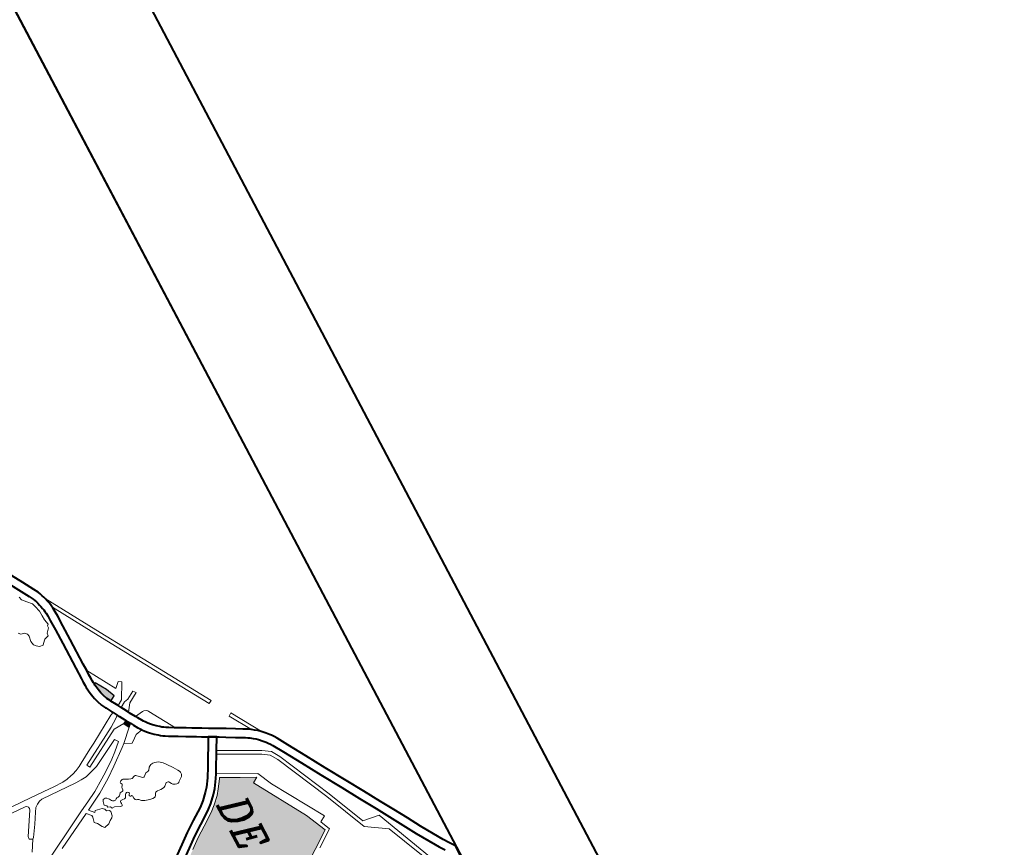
# Model space of a CAD drawing. Header units: metres. Extents: x 148691 to 149199, y 486355 to 486958.
# Tile 85 of 93: x 149158 to 149199, y 486526 to 486560. Entities that reach past the tile are written whole.
import ezdxf

# ---------------------------------------------------------------- set-up
doc = ezdxf.new("R2010")
doc.units = ezdxf.units.M
doc.header["$MEASUREMENT"] = 0
for name, color, linetype, lineweight in [('WVB-alg-onderhoek', 7, 'Continuous', 30), ('WVB-pen-brm-dik 018', 6, 'Continuous', 13), ('WVB-pen-dik 035', 1, 'Continuous', 40), ('WVB-raster-20%', 254, 'Continuous', 30), ('WVB-raster-60%', 253, 'Continuous', 30), ('WVB-tekst-dik 035', 1, 'Continuous', 40)]:
    doc.layers.add(name, color=color, linetype=linetype, lineweight=lineweight)
doc.styles.add('1 200   cursief   0.18', font='ITALICS.shx', dxfattribs={"height": 0.36})

# ---------------------------------------------------------------- blocks, each defined once
blk = doc.blocks.new('INZET')
at = {"layer": 'WVB-raster-20%'}
for points in [[(-0.093839, -0.020141), (-0.093916, -0.020011), (-0.092977, -0.019453), (-0.092229, -0.019149), (-0.091968, -0.019587), (-0.092024, -0.01962), (-0.092037, -0.019627), (-0.09232, -0.019772), (-0.092682, -0.019908), (-0.092972, -0.019998), (-0.09314, -0.020037), (-0.093309, -0.020067), (-0.093596, -0.020114), (-0.09375, -0.020134)], [(-0.089831, -0.01951), (-0.089993, -0.019246), (-0.0896, -0.019014), (-0.089361, -0.019252)]]:
    blk.add_hatch(color=256, dxfattribs=at).paths.add_polyline_path(points)
at = {"layer": 'WVB-raster-60%'}
h = blk.add_hatch(color=256, dxfattribs=at)
h.paths.add_polyline_path([(-0.075314, -0.022836), (-0.075661, -0.022324), (-0.076645, -0.021031), (-0.077965, -0.019314), (-0.078642, -0.018479), (-0.079252, -0.017601), (-0.079973, -0.016549), (-0.080422, -0.016036), (-0.080987, -0.01547), (-0.081413, -0.015126), (-0.082113, -0.014644), (-0.082201, -0.014594), (-0.08212, -0.014437), (-0.08142, -0.013081), (-0.080796, -0.011872), (-0.080789, -0.011868), (-0.080504, -0.012317), (-0.076083, -0.009712), (-0.074322, -0.008905), (-0.068078, -0.017729)])
h.paths.add_polyline_path([(-0.07578, -0.021072), (-0.076806, -0.019615), (-0.076017, -0.019059), (-0.074991, -0.020516)], flags=16)
at = {"layer": 'WVB-pen-brm-dik 018'}
for p, q in [((-0.125202, 0), (-0.166142, 0)), ((-0.068133, 0), (-0.125202, 0)), ((-0.068331, -0.000142), (-0.068133, 0)), ((-0.069376, -0.000859), (-0.06907, -0.000656)), ((-0.06907, -0.000656), (-0.068626, -0.000349)), ((-0.068626, -0.000349), (-0.068331, -0.000142)), ((-0.070901, -0.001787), (-0.069376, -0.000859)), ((-0.069001, -0.00145), (-0.070543, -0.002389)), ((-0.068678, -0.001236), (-0.069001, -0.00145)), ((-0.068227, -0.000924), (-0.068678, -0.001236)), ((-0.067433, -0.001931), (-0.073305, -0.004379)), ((-0.073305, -0.004379), (-0.067433, -0.001931)), ((-0.073141, -0.003101), (-0.072015, -0.002436)), ((-0.072015, -0.002436), (-0.070901, -0.001787)), ((-0.067287, -0.002195), (-0.071926, -0.004184)), ((-0.071926, -0.004184), (-0.067287, -0.002195)), ((-0.070543, -0.002389), (-0.071661, -0.00304)), ((-0.074251, -0.003762), (-0.073141, -0.003101)), ((-0.071661, -0.00304), (-0.072784, -0.003703)), ((-0.075634, -0.004579), (-0.074251, -0.003762)), ((-0.072784, -0.003703), (-0.073894, -0.004364)), ((-0.077107, -0.005452), (-0.075634, -0.004579)), ((-0.073894, -0.004364), (-0.075278, -0.005182)), ((-0.073305, -0.004379), (-0.073516, -0.005809)), ((-0.073516, -0.005809), (-0.073305, -0.004379)), ((-0.071926, -0.004184), (-0.073057, -0.005922)), ((-0.073057, -0.005922), (-0.071926, -0.004184)), ((-0.078847, -0.006496), (-0.077107, -0.005452)), ((-0.075278, -0.005182), (-0.076749, -0.006053)), ((-0.080468, -0.007459), (-0.078847, -0.006496)), ((-0.076749, -0.006053), (-0.078488, -0.007097)), ((-0.073516, -0.005809), (-0.076798, -0.007218)), ((-0.076798, -0.007218), (-0.073516, -0.005809)), ((-0.073057, -0.005922), (-0.076674, -0.007491)), ((-0.076674, -0.007491), (-0.073057, -0.005922)), ((-0.076798, -0.007218), (-0.081401, -0.009375)), ((-0.081401, -0.009375), (-0.076798, -0.007218)), ((-0.078488, -0.007097), (-0.080112, -0.008062)), ((-0.081969, -0.008342), (-0.080468, -0.007459)), ((-0.080112, -0.008062), (-0.08161, -0.008943)), ((-0.076674, -0.007491), (-0.081258, -0.009639)), ((-0.081258, -0.009639), (-0.076674, -0.007491)), ((-0.083078, -0.00902), (-0.082841, -0.008869)), ((-0.082841, -0.008869), (-0.081969, -0.008342)), ((-0.079735, -0.011056), (-0.075364, -0.008422)), ((-0.075364, -0.008422), (-0.079735, -0.011056)), ((-0.076083, -0.009712), (-0.074322, -0.008905)), ((-0.075364, -0.008422), (-0.075045, -0.008906)), ((-0.075045, -0.008906), (-0.075364, -0.008422)), ((-0.075045, -0.008906), (-0.074221, -0.008529)), ((-0.074221, -0.008529), (-0.075045, -0.008906)), ((-0.074322, -0.008905), (-0.068078, -0.017729)), ((-0.074221, -0.008529), (-0.073196, -0.009976)), ((-0.073196, -0.009976), (-0.074221, -0.008529)), ((-0.086478, -0.011272), (-0.083906, -0.009718)), ((-0.083906, -0.009718), (-0.086478, -0.011272)), ((-0.083974, -0.009781), (-0.083906, -0.009718)), ((-0.083906, -0.009718), (-0.083646, -0.00948)), ((-0.083646, -0.00948), (-0.083435, -0.009289)), ((-0.083435, -0.009289), (-0.083279, -0.009168)), ((-0.083279, -0.009168), (-0.083078, -0.00902)), ((-0.082856, -0.009725), (-0.082984, -0.009826)), ((-0.082683, -0.009598), (-0.082856, -0.009725)), ((-0.082472, -0.009464), (-0.082683, -0.009598)), ((-0.08161, -0.008943), (-0.082472, -0.009464)), ((-0.081401, -0.009375), (-0.082098, -0.009811)), ((-0.082098, -0.009811), (-0.081401, -0.009375)), ((-0.081258, -0.009639), (-0.081885, -0.010031)), ((-0.081885, -0.010031), (-0.081258, -0.009639)), ((-0.080504, -0.012317), (-0.076083, -0.009712)), ((-0.084481, -0.010416), (-0.086323, -0.011529)), ((-0.086323, -0.011529), (-0.084481, -0.010416)), ((-0.084617, -0.010625), (-0.084504, -0.010447)), ((-0.084504, -0.010447), (-0.084481, -0.010416)), ((-0.084481, -0.010416), (-0.084324, -0.010209)), ((-0.084324, -0.010209), (-0.084172, -0.009995)), ((-0.082534, -0.010465), (-0.084294, -0.01377)), ((-0.084294, -0.01377), (-0.082534, -0.010465)), ((-0.084172, -0.009995), (-0.083974, -0.009781)), ((-0.083628, -0.010437), (-0.08376, -0.010623)), ((-0.08348, -0.010278), (-0.083628, -0.010437)), ((-0.083174, -0.009997), (-0.08348, -0.010278)), ((-0.082984, -0.009826), (-0.083174, -0.009997)), ((-0.082098, -0.009811), (-0.082534, -0.010465)), ((-0.082534, -0.010465), (-0.082098, -0.009811)), ((-0.081885, -0.010031), (-0.082276, -0.010619)), ((-0.082276, -0.010619), (-0.081885, -0.010031)), ((-0.086323, -0.011529), (-0.086478, -0.011272)), ((-0.086478, -0.011272), (-0.086323, -0.011529)), ((-0.085132, -0.011545), (-0.084852, -0.011033)), ((-0.084852, -0.011033), (-0.084726, -0.010804)), ((-0.084726, -0.010804), (-0.084617, -0.010625)), ((-0.084239, -0.01137), (-0.084521, -0.011887)), ((-0.08412, -0.011155), (-0.084239, -0.01137)), ((-0.084022, -0.010994), (-0.08412, -0.011155)), ((-0.082276, -0.010619), (-0.084031, -0.013914)), ((-0.084031, -0.013914), (-0.082276, -0.010619)), ((-0.083929, -0.010847), (-0.084022, -0.010994)), ((-0.08376, -0.010623), (-0.083929, -0.010847)), ((-0.081015, -0.011642), (-0.079735, -0.011056)), ((-0.079735, -0.011056), (-0.081015, -0.011642)), ((-0.085521, -0.012223), (-0.085132, -0.011545)), ((-0.084521, -0.011887), (-0.084911, -0.012568)), ((-0.082599, -0.014711), (-0.081015, -0.011642)), ((-0.081015, -0.011642), (-0.082599, -0.014711)), ((-0.08142, -0.013081), (-0.080796, -0.011872)), ((-0.080796, -0.011872), (-0.080789, -0.011868)), ((-0.080789, -0.011868), (-0.080504, -0.012317)), ((-0.091581, -0.014273), (-0.088157, -0.012237)), ((-0.088157, -0.012237), (-0.091581, -0.014273)), ((-0.088004, -0.012495), (-0.091428, -0.014531)), ((-0.091428, -0.014531), (-0.088004, -0.012495)), ((-0.088157, -0.012237), (-0.088004, -0.012495)), ((-0.088004, -0.012495), (-0.088157, -0.012237)), ((-0.08602, -0.013142), (-0.0858, -0.012724)), ((-0.0858, -0.012724), (-0.085521, -0.012223)), ((-0.084911, -0.012568), (-0.085184, -0.013057)), ((-0.086483, -0.013996), (-0.086211, -0.013507)), ((-0.086211, -0.013507), (-0.08602, -0.013142)), ((-0.085184, -0.013057), (-0.085275, -0.013231)), ((-0.085275, -0.013231), (-0.084294, -0.01377)), ((-0.084294, -0.01377), (-0.084031, -0.013914)), ((-0.08212, -0.014437), (-0.08142, -0.013081)), ((-0.09776, -0.017928), (-0.091581, -0.014273)), ((-0.091581, -0.014273), (-0.09776, -0.017928)), ((-0.091428, -0.014531), (-0.097608, -0.018186)), ((-0.097608, -0.018186), (-0.091428, -0.014531)), ((-0.086881, -0.014708), (-0.08669, -0.014352)), ((-0.08669, -0.014352), (-0.086483, -0.013996)), ((-0.085875, -0.014343), (-0.086079, -0.014693)), ((-0.085601, -0.01385), (-0.085875, -0.014343)), ((-0.083448, -0.015032), (-0.085601, -0.01385)), ((-0.084031, -0.013914), (-0.083106, -0.014422)), ((-0.083106, -0.014422), (-0.082599, -0.014711)), ((-0.082201, -0.014594), (-0.08212, -0.014437)), ((-0.082113, -0.014644), (-0.082201, -0.014594)), ((-0.087419, -0.01568), (-0.087114, -0.015133)), ((-0.087114, -0.015133), (-0.086881, -0.014708)), ((-0.086267, -0.015045), (-0.086502, -0.015472)), ((-0.086079, -0.014693), (-0.086267, -0.015045)), ((-0.082646, -0.015491), (-0.083448, -0.015032)), ((-0.082599, -0.014711), (-0.082273, -0.014898)), ((-0.082273, -0.014898), (-0.081593, -0.015367)), ((-0.081413, -0.015126), (-0.082113, -0.014644)), ((-0.081593, -0.015367), (-0.081188, -0.015694)), ((-0.080987, -0.01547), (-0.081413, -0.015126)), ((-0.089759, -0.017208), (-0.087534, -0.015885)), ((-0.087534, -0.015885), (-0.089759, -0.017208)), ((-0.087801, -0.016361), (-0.087593, -0.015989)), ((-0.087593, -0.015989), (-0.087534, -0.015885)), ((-0.087534, -0.015885), (-0.087419, -0.01568)), ((-0.086808, -0.016021), (-0.086982, -0.016331)), ((-0.086502, -0.015472), (-0.086808, -0.016021)), ((-0.082012, -0.015928), (-0.082646, -0.015491)), ((-0.081657, -0.016215), (-0.082012, -0.015928)), ((-0.081153, -0.016719), (-0.081657, -0.016215)), ((-0.081188, -0.015694), (-0.080641, -0.016241)), ((-0.080422, -0.016036), (-0.080987, -0.01547)), ((-0.080641, -0.016241), (-0.080211, -0.016733)), ((-0.079973, -0.016549), (-0.080422, -0.016036)), ((-0.088414, -0.01723), (-0.088227, -0.017005)), ((-0.088227, -0.017005), (-0.088112, -0.016858)), ((-0.088112, -0.016858), (-0.088028, -0.016736)), ((-0.088028, -0.016736), (-0.087934, -0.016584)), ((-0.087934, -0.016584), (-0.087801, -0.016361)), ((-0.087335, -0.016947), (-0.087441, -0.017119)), ((-0.087195, -0.016711), (-0.087335, -0.016947)), ((-0.086982, -0.016331), (-0.087195, -0.016711)), ((-0.080765, -0.017163), (-0.081153, -0.016719)), ((-0.080211, -0.016733), (-0.079499, -0.017772)), ((-0.079252, -0.017601), (-0.079973, -0.016549)), ((-0.09186, -0.017587), (-0.091615, -0.017412)), ((-0.091615, -0.017412), (-0.09186, -0.017587)), ((-0.091461, -0.018269), (-0.09186, -0.017587)), ((-0.09186, -0.017587), (-0.091461, -0.018269)), ((-0.091615, -0.017412), (-0.09111, -0.018275)), ((-0.09111, -0.018275), (-0.091615, -0.017412)), ((-0.089993, -0.017676), (-0.08999, -0.017556)), ((-0.08999, -0.017556), (-0.089993, -0.017676)), ((-0.089886, -0.01837), (-0.089993, -0.017676)), ((-0.089993, -0.017676), (-0.089886, -0.01837)), ((-0.08999, -0.017556), (-0.089919, -0.017368)), ((-0.089919, -0.017368), (-0.08999, -0.017556)), ((-0.089919, -0.017368), (-0.08983, -0.017263)), ((-0.08983, -0.017263), (-0.089919, -0.017368)), ((-0.08983, -0.017263), (-0.089759, -0.017208)), ((-0.089759, -0.017208), (-0.08983, -0.017263)), ((-0.089256, -0.017971), (-0.089126, -0.017883)), ((-0.089126, -0.017883), (-0.088928, -0.017728)), ((-0.088928, -0.017728), (-0.088747, -0.017571)), ((-0.088747, -0.017571), (-0.088637, -0.017473)), ((-0.088637, -0.017473), (-0.088546, -0.017378)), ((-0.088546, -0.017378), (-0.088414, -0.01723)), ((-0.088031, -0.017852), (-0.088151, -0.017979)), ((-0.087883, -0.017687), (-0.088031, -0.017852)), ((-0.087683, -0.017445), (-0.087883, -0.017687)), ((-0.087547, -0.017273), (-0.087683, -0.017445)), ((-0.087441, -0.017119), (-0.087547, -0.017273)), ((-0.084718, -0.0176), (-0.085175, -0.017935)), ((-0.084718, -0.0176), (-0.085175, -0.017935)), ((-0.08435, -0.017354), (-0.084718, -0.0176)), ((-0.08435, -0.017354), (-0.084718, -0.0176)), ((-0.084199, -0.01727), (-0.08435, -0.017354)), ((-0.084199, -0.01727), (-0.08435, -0.017354)), ((-0.084112, -0.017246), (-0.084199, -0.01727)), ((-0.084112, -0.017246), (-0.084199, -0.01727)), ((-0.083911, -0.017246), (-0.084112, -0.017246)), ((-0.083911, -0.017246), (-0.084112, -0.017246)), ((-0.083834, -0.017279), (-0.083911, -0.017246)), ((-0.083834, -0.017279), (-0.083911, -0.017246)), ((-0.083757, -0.017333), (-0.083834, -0.017279)), ((-0.083757, -0.017333), (-0.083834, -0.017279)), ((-0.083611, -0.017543), (-0.083757, -0.017333)), ((-0.083611, -0.017543), (-0.083757, -0.017333)), ((-0.083494, -0.017687), (-0.083611, -0.017543)), ((-0.083494, -0.017687), (-0.083611, -0.017543)), ((-0.083414, -0.017765), (-0.083494, -0.017687)), ((-0.083414, -0.017765), (-0.083494, -0.017687)), ((-0.08338, -0.017825), (-0.083414, -0.017765)), ((-0.08338, -0.017825), (-0.083414, -0.017765)), ((-0.083392, -0.01796), (-0.08338, -0.017825)), ((-0.083392, -0.01796), (-0.08338, -0.017825)), ((-0.080075, -0.018169), (-0.080765, -0.017163)), ((-0.079499, -0.017772), (-0.078882, -0.018659)), ((-0.078642, -0.018479), (-0.079252, -0.017601)), ((-0.102, -0.02043), (-0.09776, -0.017928)), ((-0.09776, -0.017928), (-0.102, -0.02043)), ((-0.097608, -0.018186), (-0.101085, -0.020238)), ((-0.101085, -0.020238), (-0.097608, -0.018186)), ((-0.093126, -0.018293), (-0.09295, -0.01805)), ((-0.09295, -0.01805), (-0.093126, -0.018293)), ((-0.092691, -0.01873), (-0.093126, -0.018293)), ((-0.093126, -0.018293), (-0.092691, -0.01873)), ((-0.09295, -0.01805), (-0.091657, -0.018753)), ((-0.091657, -0.018753), (-0.09295, -0.01805)), ((-0.0914, -0.018599), (-0.091461, -0.018269)), ((-0.091461, -0.018269), (-0.0914, -0.018599)), ((-0.091103, -0.019081), (-0.0914, -0.018599)), ((-0.0914, -0.018599), (-0.091103, -0.019081)), ((-0.09111, -0.018275), (-0.090477, -0.018718)), ((-0.090477, -0.018718), (-0.09111, -0.018275)), ((-0.090477, -0.018718), (-0.090418, -0.018684)), ((-0.090418, -0.018684), (-0.089886, -0.01837)), ((-0.089886, -0.01837), (-0.089706, -0.018264)), ((-0.089706, -0.018264), (-0.08938, -0.018059)), ((-0.08938, -0.018059), (-0.089256, -0.017971)), ((-0.08899, -0.018641), (-0.089342, -0.018862)), ((-0.088857, -0.018545), (-0.08899, -0.018641)), ((-0.088714, -0.01845), (-0.088857, -0.018545)), ((-0.088687, -0.018428), (-0.088714, -0.01845)), ((-0.088483, -0.018269), (-0.088687, -0.018428)), ((-0.088554, -0.019011), (-0.088687, -0.018428)), ((-0.088687, -0.018428), (-0.088554, -0.019011)), ((-0.088286, -0.018097), (-0.088483, -0.018269)), ((-0.088151, -0.017979), (-0.088286, -0.018097)), ((-0.085762, -0.01861), (-0.085802, -0.018763)), ((-0.085762, -0.01861), (-0.085802, -0.018763)), ((-0.085697, -0.01846), (-0.085762, -0.01861)), ((-0.085697, -0.01846), (-0.085762, -0.01861)), ((-0.085607, -0.018331), (-0.085697, -0.01846)), ((-0.085607, -0.018331), (-0.085697, -0.01846)), ((-0.085536, -0.018241), (-0.085607, -0.018331)), ((-0.085536, -0.018241), (-0.085607, -0.018331)), ((-0.08544, -0.018139), (-0.085536, -0.018241)), ((-0.08544, -0.018139), (-0.085536, -0.018241)), ((-0.085175, -0.017935), (-0.08544, -0.018139)), ((-0.085175, -0.017935), (-0.08544, -0.018139)), ((-0.083896, -0.018603), (-0.08388, -0.01851)), ((-0.083896, -0.018603), (-0.08388, -0.01851)), ((-0.08389, -0.018684), (-0.083896, -0.018603)), ((-0.08389, -0.018684), (-0.083896, -0.018603)), ((-0.083846, -0.018756), (-0.08389, -0.018684)), ((-0.083846, -0.018756), (-0.08389, -0.018684)), ((-0.08388, -0.01851), (-0.083846, -0.018459)), ((-0.08388, -0.01851), (-0.083846, -0.018459)), ((-0.083846, -0.018459), (-0.083751, -0.018411)), ((-0.083846, -0.018459), (-0.083751, -0.018411)), ((-0.083751, -0.018411), (-0.083621, -0.018333)), ((-0.083751, -0.018411), (-0.083621, -0.018333)), ((-0.083621, -0.018333), (-0.083531, -0.018264)), ((-0.083621, -0.018333), (-0.083531, -0.018264)), ((-0.083531, -0.018264), (-0.083466, -0.018188)), ((-0.083531, -0.018264), (-0.083466, -0.018188)), ((-0.083466, -0.018188), (-0.083417, -0.018095)), ((-0.083466, -0.018188), (-0.083417, -0.018095)), ((-0.083417, -0.018095), (-0.083392, -0.01796)), ((-0.083417, -0.018095), (-0.083392, -0.01796)), ((-0.079442, -0.01908), (-0.080075, -0.018169)), ((-0.078882, -0.018659), (-0.078201, -0.0195)), ((-0.077965, -0.019314), (-0.078642, -0.018479)), ((-0.095132, -0.02017), (-0.092691, -0.01873)), ((-0.092691, -0.01873), (-0.095132, -0.02017)), ((-0.093916, -0.020011), (-0.092977, -0.019453)), ((-0.092977, -0.019453), (-0.092229, -0.019149)), ((-0.092229, -0.019149), (-0.091968, -0.019587)), ((-0.091968, -0.019587), (-0.091504, -0.019313)), ((-0.091657, -0.018753), (-0.091363, -0.019231)), ((-0.091363, -0.019231), (-0.091657, -0.018753)), ((-0.091504, -0.019313), (-0.091363, -0.019231)), ((-0.091363, -0.019231), (-0.091103, -0.019081)), ((-0.091103, -0.019081), (-0.090869, -0.018945)), ((-0.090869, -0.018945), (-0.090477, -0.018718)), ((-0.090065, -0.019288), (-0.090518, -0.019551)), ((-0.089993, -0.019246), (-0.090065, -0.019288)), ((-0.089831, -0.01951), (-0.089993, -0.019246)), ((-0.089361, -0.019252), (-0.089831, -0.01951)), ((-0.089342, -0.018862), (-0.0896, -0.019014)), ((-0.0896, -0.019014), (-0.089361, -0.019252)), ((-0.089361, -0.019252), (-0.088381, -0.020281)), ((-0.088381, -0.020281), (-0.089361, -0.019252)), ((-0.088353, -0.019289), (-0.088554, -0.019011)), ((-0.088554, -0.019011), (-0.088353, -0.019289)), ((-0.088075, -0.019642), (-0.088353, -0.019289)), ((-0.088353, -0.019289), (-0.088075, -0.019642)), ((-0.085802, -0.018763), (-0.085818, -0.01891)), ((-0.085802, -0.018763), (-0.085818, -0.01891)), ((-0.085818, -0.01891), (-0.085818, -0.019018)), ((-0.085818, -0.01891), (-0.085818, -0.019018)), ((-0.085818, -0.019018), (-0.085805, -0.019123)), ((-0.085818, -0.019018), (-0.085805, -0.019123)), ((-0.085805, -0.019123), (-0.085771, -0.019201)), ((-0.085805, -0.019123), (-0.085771, -0.019201)), ((-0.085771, -0.019201), (-0.085663, -0.019324)), ((-0.085771, -0.019201), (-0.085663, -0.019324)), ((-0.085663, -0.019324), (-0.085465, -0.019486)), ((-0.085663, -0.019324), (-0.085465, -0.019486)), ((-0.085465, -0.019486), (-0.085415, -0.019588)), ((-0.085465, -0.019486), (-0.085415, -0.019588)), ((-0.083686, -0.018921), (-0.083846, -0.018756)), ((-0.083686, -0.018921), (-0.083846, -0.018756)), ((-0.083624, -0.019013), (-0.083686, -0.018921)), ((-0.083624, -0.019013), (-0.083686, -0.018921)), ((-0.083599, -0.019088), (-0.083624, -0.019013)), ((-0.083599, -0.019088), (-0.083624, -0.019013)), ((-0.083621, -0.019635), (-0.083596, -0.019342)), ((-0.083621, -0.019635), (-0.083596, -0.019342)), ((-0.083596, -0.019342), (-0.083599, -0.019088)), ((-0.083596, -0.019342), (-0.083599, -0.019088)), ((-0.07875, -0.019934), (-0.079442, -0.01908)), ((-0.101746, -0.020365), (-0.101522, -0.020313)), ((-0.101522, -0.020313), (-0.101351, -0.020278)), ((-0.101351, -0.020278), (-0.101172, -0.020248)), ((-0.101172, -0.020248), (-0.101085, -0.020238)), ((-0.101085, -0.020238), (-0.100966, -0.020225)), ((-0.100966, -0.020225), (-0.100652, -0.020208)), ((-0.100652, -0.020208), (-0.10022, -0.020194)), ((-0.10022, -0.020194), (-0.099311, -0.020189)), ((-0.099311, -0.020189), (-0.098034, -0.020178)), ((-0.098034, -0.020178), (-0.095744, -0.02017)), ((-0.095744, -0.02017), (-0.095132, -0.02017)), ((-0.095132, -0.02017), (-0.094732, -0.02017)), ((-0.094732, -0.02017), (-0.094424, -0.02017)), ((-0.094424, -0.02017), (-0.094132, -0.020162)), ((-0.094132, -0.020162), (-0.093966, -0.020152)), ((-0.093966, -0.020152), (-0.093839, -0.020141)), ((-0.093839, -0.020141), (-0.093916, -0.020011)), ((-0.091699, -0.020241), (-0.092037, -0.020414)), ((-0.091668, -0.020223), (-0.091699, -0.020241)), ((-0.091151, -0.019917), (-0.091668, -0.020223)), ((-0.091046, -0.019857), (-0.091151, -0.019917)), ((-0.090697, -0.019655), (-0.091046, -0.019857)), ((-0.091046, -0.019857), (-0.090941, -0.020134)), ((-0.090941, -0.020134), (-0.091046, -0.019857)), ((-0.090941, -0.020134), (-0.089568, -0.022454)), ((-0.089568, -0.022454), (-0.090941, -0.020134)), ((-0.090518, -0.019551), (-0.090697, -0.019655)), ((-0.090697, -0.019655), (-0.090498, -0.019889)), ((-0.090498, -0.019889), (-0.090697, -0.019655)), ((-0.090498, -0.019889), (-0.090052, -0.020584)), ((-0.090052, -0.020584), (-0.090498, -0.019889)), ((-0.089791, -0.020437), (-0.089831, -0.01951)), ((-0.089831, -0.01951), (-0.089791, -0.020437)), ((-0.088381, -0.020281), (-0.088075, -0.019642)), ((-0.088075, -0.019642), (-0.088381, -0.020281)), ((-0.088133, -0.020542), (-0.088381, -0.020281)), ((-0.088381, -0.020281), (-0.088133, -0.020542)), ((-0.085156, -0.020212), (-0.085514, -0.020578)), ((-0.085156, -0.020212), (-0.085514, -0.020578)), ((-0.085415, -0.019588), (-0.085369, -0.019795)), ((-0.085415, -0.019588), (-0.085369, -0.019795)), ((-0.085369, -0.019795), (-0.085301, -0.019915)), ((-0.085369, -0.019795), (-0.085301, -0.019915)), ((-0.085301, -0.019915), (-0.085162, -0.020071)), ((-0.085301, -0.019915), (-0.085162, -0.020071)), ((-0.085162, -0.020071), (-0.085143, -0.020119)), ((-0.085162, -0.020071), (-0.085143, -0.020119)), ((-0.085143, -0.020119), (-0.085156, -0.020212)), ((-0.085143, -0.020119), (-0.085156, -0.020212)), ((-0.083621, -0.019731), (-0.083621, -0.019635)), ((-0.083621, -0.019731), (-0.083621, -0.019635)), ((-0.083587, -0.019812), (-0.083621, -0.019731)), ((-0.083587, -0.019812), (-0.083621, -0.019731)), ((-0.083553, -0.019854), (-0.083587, -0.019812)), ((-0.083553, -0.019854), (-0.083587, -0.019812)), ((-0.083478, -0.019899), (-0.083553, -0.019854)), ((-0.083478, -0.019899), (-0.083553, -0.019854)), ((-0.083373, -0.019965), (-0.083478, -0.019899)), ((-0.083373, -0.019965), (-0.083478, -0.019899)), ((-0.08329, -0.020046), (-0.083373, -0.019965)), ((-0.08329, -0.020046), (-0.083373, -0.019965)), ((-0.083259, -0.020123), (-0.08329, -0.020046)), ((-0.083259, -0.020123), (-0.08329, -0.020046)), ((-0.083247, -0.02027), (-0.083259, -0.020123)), ((-0.083247, -0.02027), (-0.083259, -0.020123)), ((-0.083259, -0.020441), (-0.083247, -0.02027)), ((-0.083259, -0.020441), (-0.083247, -0.02027)), ((-0.077439, -0.021639), (-0.07875, -0.019934)), ((-0.104028, -0.021435), (-0.103105, -0.0209)), ((-0.103105, -0.0209), (-0.102732, -0.020706)), ((-0.102732, -0.020706), (-0.102523, -0.020607)), ((-0.102523, -0.020607), (-0.102321, -0.020533)), ((-0.102321, -0.020533), (-0.102155, -0.020475)), ((-0.102155, -0.020475), (-0.102, -0.02043)), ((-0.102, -0.02043), (-0.101917, -0.020405)), ((-0.101738, -0.021082), (-0.101941, -0.021142)), ((-0.101917, -0.020405), (-0.101746, -0.020365)), ((-0.101586, -0.021047), (-0.101738, -0.021082)), ((-0.101372, -0.020997), (-0.101586, -0.021047)), ((-0.101224, -0.020966), (-0.101372, -0.020997)), ((-0.101075, -0.020942), (-0.101224, -0.020966)), ((-0.100907, -0.020922), (-0.101075, -0.020942)), ((-0.100622, -0.020907), (-0.100907, -0.020922)), ((-0.100207, -0.020894), (-0.100622, -0.020907)), ((-0.099306, -0.020889), (-0.100207, -0.020894)), ((-0.098029, -0.020878), (-0.099306, -0.020889)), ((-0.095743, -0.02087), (-0.098029, -0.020878)), ((-0.094732, -0.02087), (-0.095743, -0.02087)), ((-0.094415, -0.02087), (-0.094732, -0.02087)), ((-0.094101, -0.020862), (-0.094415, -0.02087)), ((-0.093916, -0.02085), (-0.094101, -0.020862)), ((-0.093676, -0.02083), (-0.093916, -0.02085)), ((-0.093495, -0.020807), (-0.093676, -0.02083)), ((-0.093191, -0.020757), (-0.093495, -0.020807)), ((-0.093, -0.020723), (-0.093191, -0.020757)), ((-0.09279, -0.020675), (-0.093, -0.020723)), ((-0.092455, -0.02057), (-0.09279, -0.020675)), ((-0.092037, -0.020414), (-0.092455, -0.02057)), ((-0.090052, -0.020584), (-0.088232, -0.023815)), ((-0.088232, -0.023815), (-0.090052, -0.020584)), ((-0.087971, -0.023668), (-0.089791, -0.020437)), ((-0.089791, -0.020437), (-0.087971, -0.023668)), ((-0.089038, -0.020798), (-0.088728, -0.020588)), ((-0.088728, -0.020588), (-0.089038, -0.020798)), ((-0.087766, -0.023158), (-0.089038, -0.020798)), ((-0.089038, -0.020798), (-0.087766, -0.023158)), ((-0.088728, -0.020588), (-0.088113, -0.021253)), ((-0.088113, -0.021253), (-0.088728, -0.020588)), ((-0.087089, -0.021874), (-0.088133, -0.020542)), ((-0.088133, -0.020542), (-0.087089, -0.021874)), ((-0.085594, -0.020686), (-0.085597, -0.02077)), ((-0.085594, -0.020686), (-0.085597, -0.02077)), ((-0.085597, -0.02077), (-0.085573, -0.020851)), ((-0.085597, -0.02077), (-0.085573, -0.020851)), ((-0.085566, -0.020623), (-0.085594, -0.020686)), ((-0.085566, -0.020623), (-0.085594, -0.020686)), ((-0.085517, -0.021112), (-0.085582, -0.021304)), ((-0.085517, -0.021112), (-0.085582, -0.021304)), ((-0.085573, -0.020851), (-0.085523, -0.020941)), ((-0.085573, -0.020851), (-0.085523, -0.020941)), ((-0.085514, -0.020578), (-0.085566, -0.020623)), ((-0.085514, -0.020578), (-0.085566, -0.020623)), ((-0.085523, -0.020941), (-0.085505, -0.021004)), ((-0.085523, -0.020941), (-0.085505, -0.021004)), ((-0.085505, -0.021004), (-0.085517, -0.021112)), ((-0.085505, -0.021004), (-0.085517, -0.021112)), ((-0.08354, -0.021185), (-0.083454, -0.021038)), ((-0.08354, -0.021185), (-0.083454, -0.021038)), ((-0.083454, -0.021038), (-0.083395, -0.020933)), ((-0.083454, -0.021038), (-0.083395, -0.020933)), ((-0.083395, -0.020933), (-0.083312, -0.020672)), ((-0.083395, -0.020933), (-0.083312, -0.020672)), ((-0.083312, -0.020672), (-0.083259, -0.020441)), ((-0.083312, -0.020672), (-0.083259, -0.020441)), ((-0.104988, -0.022002), (-0.104028, -0.021435)), ((-0.102754, -0.021506), (-0.103674, -0.022039)), ((-0.102459, -0.021894), (-0.102815, -0.022192)), ((-0.102815, -0.022192), (-0.102459, -0.021894)), ((-0.102422, -0.021333), (-0.102754, -0.021506)), ((-0.102104, -0.021565), (-0.102459, -0.021894)), ((-0.102459, -0.021894), (-0.102104, -0.021565)), ((-0.102253, -0.021254), (-0.102422, -0.021333)), ((-0.102086, -0.021192), (-0.102253, -0.021254)), ((-0.101812, -0.021455), (-0.102104, -0.021565)), ((-0.102104, -0.021565), (-0.101812, -0.021455)), ((-0.101941, -0.021142), (-0.102086, -0.021192)), ((-0.101295, -0.021329), (-0.101812, -0.021455)), ((-0.101812, -0.021455), (-0.101295, -0.021329)), ((-0.100858, -0.021298), (-0.101295, -0.021329)), ((-0.101295, -0.021329), (-0.100858, -0.021298)), ((-0.10047, -0.021282), (-0.100858, -0.021298)), ((-0.100858, -0.021298), (-0.10047, -0.021282)), ((-0.100018, -0.021204), (-0.10047, -0.021282)), ((-0.10047, -0.021282), (-0.100018, -0.021204)), ((-0.099921, -0.021314), (-0.100018, -0.021204)), ((-0.100018, -0.021204), (-0.099921, -0.021314)), ((-0.099743, -0.021314), (-0.099921, -0.021314)), ((-0.099921, -0.021314), (-0.099743, -0.021314)), ((-0.099387, -0.021627), (-0.099743, -0.021314)), ((-0.099743, -0.021314), (-0.099387, -0.021627)), ((-0.099144, -0.021643), (-0.099387, -0.021627)), ((-0.099387, -0.021627), (-0.099144, -0.021643)), ((-0.099031, -0.02202), (-0.099144, -0.021643)), ((-0.099144, -0.021643), (-0.099031, -0.02202)), ((-0.088113, -0.021253), (-0.087703, -0.021753)), ((-0.087703, -0.021753), (-0.088113, -0.021253)), ((-0.087703, -0.021753), (-0.087021, -0.022664)), ((-0.087021, -0.022664), (-0.087703, -0.021753)), ((-0.086437, -0.022754), (-0.087089, -0.021874)), ((-0.087089, -0.021874), (-0.086437, -0.022754)), ((-0.085795, -0.021721), (-0.085805, -0.02179)), ((-0.085795, -0.021721), (-0.085805, -0.02179)), ((-0.085805, -0.02179), (-0.085789, -0.021865)), ((-0.085805, -0.02179), (-0.085789, -0.021865)), ((-0.085669, -0.021472), (-0.085795, -0.021721)), ((-0.085669, -0.021472), (-0.085795, -0.021721)), ((-0.085789, -0.021865), (-0.085771, -0.021931)), ((-0.085789, -0.021865), (-0.085771, -0.021931)), ((-0.085771, -0.021931), (-0.085715, -0.021996)), ((-0.085771, -0.021931), (-0.085715, -0.021996)), ((-0.085582, -0.021304), (-0.085669, -0.021472)), ((-0.085582, -0.021304), (-0.085669, -0.021472)), ((-0.084684, -0.021977), (-0.084668, -0.021887)), ((-0.084684, -0.021977), (-0.084668, -0.021887)), ((-0.084668, -0.021887), (-0.084619, -0.0218)), ((-0.084668, -0.021887), (-0.084619, -0.0218)), ((-0.084619, -0.0218), (-0.084572, -0.021779)), ((-0.084619, -0.0218), (-0.084572, -0.021779)), ((-0.084572, -0.021779), (-0.084504, -0.021797)), ((-0.084572, -0.021779), (-0.084504, -0.021797)), ((-0.084504, -0.021797), (-0.084445, -0.021851)), ((-0.084504, -0.021797), (-0.084445, -0.021851)), ((-0.084445, -0.021851), (-0.084374, -0.021881)), ((-0.084445, -0.021851), (-0.084374, -0.021881)), ((-0.084374, -0.021881), (-0.0843, -0.021845)), ((-0.084374, -0.021881), (-0.0843, -0.021845)), ((-0.0843, -0.021845), (-0.08426, -0.0218)), ((-0.0843, -0.021845), (-0.08426, -0.0218)), ((-0.084266, -0.021692), (-0.084223, -0.021656)), ((-0.084266, -0.021692), (-0.084223, -0.021656)), ((-0.084266, -0.02174), (-0.084266, -0.021692)), ((-0.084266, -0.02174), (-0.084266, -0.021692)), ((-0.08426, -0.0218), (-0.084266, -0.02174)), ((-0.08426, -0.0218), (-0.084266, -0.02174)), ((-0.084223, -0.021656), (-0.084, -0.021644)), ((-0.084223, -0.021656), (-0.084, -0.021644)), ((-0.084, -0.021644), (-0.083861, -0.021602)), ((-0.084, -0.021644), (-0.083861, -0.021602)), ((-0.083861, -0.021602), (-0.083793, -0.021533)), ((-0.083861, -0.021602), (-0.083793, -0.021533)), ((-0.083793, -0.021533), (-0.083763, -0.021428)), ((-0.083793, -0.021533), (-0.083763, -0.021428)), ((-0.083763, -0.021428), (-0.083707, -0.021344)), ((-0.083763, -0.021428), (-0.083707, -0.021344)), ((-0.083707, -0.021344), (-0.08354, -0.021185)), ((-0.083707, -0.021344), (-0.08354, -0.021185)), ((-0.102815, -0.022192), (-0.10309, -0.02227)), ((-0.10309, -0.02227), (-0.102815, -0.022192)), ((-0.098773, -0.022286), (-0.099031, -0.02202)), ((-0.099031, -0.02202), (-0.098773, -0.022286)), ((-0.098886, -0.022914), (-0.098724, -0.022694)), ((-0.098724, -0.022694), (-0.098886, -0.022914)), ((-0.098675, -0.02238), (-0.098773, -0.022286)), ((-0.098773, -0.022286), (-0.098675, -0.02238)), ((-0.098724, -0.022694), (-0.098675, -0.02238)), ((-0.098675, -0.02238), (-0.098724, -0.022694)), ((-0.089568, -0.022454), (-0.089517, -0.02254)), ((-0.089517, -0.02254), (-0.089568, -0.022454)), ((-0.089517, -0.02254), (-0.089262, -0.022971)), ((-0.089262, -0.022971), (-0.089517, -0.02254)), ((-0.087021, -0.022664), (-0.086642, -0.023225)), ((-0.086642, -0.023225), (-0.087021, -0.022664)), ((-0.085667, -0.023931), (-0.086437, -0.022754)), ((-0.086437, -0.022754), (-0.085667, -0.023931)), ((-0.085715, -0.021996), (-0.085659, -0.022035)), ((-0.085715, -0.021996), (-0.085659, -0.022035)), ((-0.085659, -0.022035), (-0.08561, -0.022035)), ((-0.085659, -0.022035), (-0.08561, -0.022035)), ((-0.08561, -0.022035), (-0.085554, -0.022014)), ((-0.08561, -0.022035), (-0.085554, -0.022014)), ((-0.085554, -0.022014), (-0.085464, -0.021972)), ((-0.085554, -0.022014), (-0.085464, -0.021972)), ((-0.085464, -0.021972), (-0.085409, -0.022005)), ((-0.085464, -0.021972), (-0.085409, -0.022005)), ((-0.085409, -0.022005), (-0.085242, -0.022125)), ((-0.085409, -0.022005), (-0.085242, -0.022125)), ((-0.085242, -0.022125), (-0.085171, -0.022131)), ((-0.085242, -0.022125), (-0.085171, -0.022131)), ((-0.085171, -0.022131), (-0.085029, -0.02214)), ((-0.085171, -0.022131), (-0.085029, -0.02214)), ((-0.085029, -0.02214), (-0.084961, -0.022164)), ((-0.085029, -0.02214), (-0.084961, -0.022164)), ((-0.084961, -0.022164), (-0.084927, -0.022233)), ((-0.084961, -0.022164), (-0.084927, -0.022233)), ((-0.084927, -0.022233), (-0.084924, -0.022346)), ((-0.084927, -0.022233), (-0.084924, -0.022346)), ((-0.084924, -0.022346), (-0.084896, -0.022436)), ((-0.084924, -0.022346), (-0.084896, -0.022436)), ((-0.084896, -0.022436), (-0.084801, -0.022535)), ((-0.084896, -0.022436), (-0.084801, -0.022535)), ((-0.084801, -0.022535), (-0.08472, -0.022604)), ((-0.084801, -0.022535), (-0.08472, -0.022604)), ((-0.08472, -0.022604), (-0.084689, -0.022669)), ((-0.08472, -0.022604), (-0.084689, -0.022669)), ((-0.084689, -0.022669), (-0.084677, -0.02275)), ((-0.084689, -0.022669), (-0.084677, -0.02275)), ((-0.084659, -0.022049), (-0.084684, -0.021977)), ((-0.084659, -0.022049), (-0.084684, -0.021977)), ((-0.084677, -0.02275), (-0.084671, -0.022882)), ((-0.084677, -0.02275), (-0.084671, -0.022882)), ((-0.0846, -0.022118), (-0.084659, -0.022049)), ((-0.0846, -0.022118), (-0.084659, -0.022049)), ((-0.084517, -0.022166), (-0.0846, -0.022118)), ((-0.084517, -0.022166), (-0.0846, -0.022118)), ((-0.084411, -0.022205), (-0.084517, -0.022166)), ((-0.084411, -0.022205), (-0.084517, -0.022166)), ((-0.084343, -0.022259), (-0.084411, -0.022205)), ((-0.084343, -0.022259), (-0.084411, -0.022205)), ((-0.084313, -0.022358), (-0.084343, -0.022259)), ((-0.084313, -0.022358), (-0.084343, -0.022259)), ((-0.084325, -0.022683), (-0.084309, -0.022505)), ((-0.084325, -0.022683), (-0.084309, -0.022505)), ((-0.084266, -0.022737), (-0.084325, -0.022683)), ((-0.084266, -0.022737), (-0.084325, -0.022683)), ((-0.084309, -0.022505), (-0.084313, -0.022358)), ((-0.084309, -0.022505), (-0.084313, -0.022358)), ((-0.084192, -0.022764), (-0.084266, -0.022737)), ((-0.084192, -0.022764), (-0.084266, -0.022737)), ((-0.083944, -0.022755), (-0.08409, -0.022764)), ((-0.083944, -0.022755), (-0.08409, -0.022764)), ((-0.083898, -0.022794), (-0.083944, -0.022755)), ((-0.083898, -0.022794), (-0.083944, -0.022755)), ((-0.100519, -0.023729), (-0.100325, -0.023572)), ((-0.100325, -0.023572), (-0.100519, -0.023729)), ((-0.100325, -0.023572), (-0.100244, -0.023243)), ((-0.100244, -0.023243), (-0.100325, -0.023572)), ((-0.100244, -0.023243), (-0.100082, -0.023086)), ((-0.100082, -0.023086), (-0.100244, -0.023243)), ((-0.100082, -0.023086), (-0.099872, -0.023055)), ((-0.099872, -0.023055), (-0.100082, -0.023086)), ((-0.099872, -0.023055), (-0.099419, -0.023117)), ((-0.099419, -0.023117), (-0.099872, -0.023055)), ((-0.099419, -0.023117), (-0.099064, -0.02307)), ((-0.099064, -0.02307), (-0.099419, -0.023117)), ((-0.099064, -0.02307), (-0.098886, -0.022914)), ((-0.098886, -0.022914), (-0.099064, -0.02307)), ((-0.089262, -0.022971), (-0.088569, -0.024142)), ((-0.088569, -0.024142), (-0.089262, -0.022971)), ((-0.087508, -0.023902), (-0.087766, -0.023158)), ((-0.087766, -0.023158), (-0.087508, -0.023902)), ((-0.086642, -0.023225), (-0.08599, -0.024226)), ((-0.08599, -0.024226), (-0.086642, -0.023225)), ((-0.084933, -0.02352), (-0.085033, -0.023625)), ((-0.084933, -0.02352), (-0.085033, -0.023625)), ((-0.084856, -0.023463), (-0.084933, -0.02352)), ((-0.084856, -0.023463), (-0.084933, -0.02352)), ((-0.084769, -0.023424), (-0.084856, -0.023463)), ((-0.084769, -0.023424), (-0.084856, -0.023463)), ((-0.084704, -0.023373), (-0.084769, -0.023424)), ((-0.084704, -0.023373), (-0.084769, -0.023424)), ((-0.084634, -0.023317), (-0.084704, -0.023373)), ((-0.084634, -0.023317), (-0.084704, -0.023373)), ((-0.084671, -0.022882), (-0.084624, -0.02296)), ((-0.084671, -0.022882), (-0.084624, -0.02296)), ((-0.084581, -0.023245), (-0.084634, -0.023317)), ((-0.084581, -0.023245), (-0.084634, -0.023317)), ((-0.084624, -0.02296), (-0.084569, -0.023071)), ((-0.084624, -0.02296), (-0.084569, -0.023071)), ((-0.084563, -0.023182), (-0.084581, -0.023245)), ((-0.084563, -0.023182), (-0.084581, -0.023245)), ((-0.084569, -0.023071), (-0.084563, -0.023182)), ((-0.084569, -0.023071), (-0.084563, -0.023182)), ((-0.08409, -0.022764), (-0.084192, -0.022764)), ((-0.08409, -0.022764), (-0.084192, -0.022764)), ((-0.084108, -0.023616), (-0.084105, -0.023403)), ((-0.084108, -0.023616), (-0.084105, -0.023403)), ((-0.084105, -0.023403), (-0.083901, -0.022947)), ((-0.084105, -0.023403), (-0.083901, -0.022947)), ((-0.083901, -0.022947), (-0.08388, -0.022866)), ((-0.083901, -0.022947), (-0.08388, -0.022866)), ((-0.08388, -0.022866), (-0.083898, -0.022794)), ((-0.08388, -0.022866), (-0.083898, -0.022794)), ((-0.088569, -0.024142), (-0.088408, -0.024426)), ((-0.088408, -0.024426), (-0.088569, -0.024142)), ((-0.088232, -0.023815), (-0.087971, -0.023668)), ((-0.087971, -0.023668), (-0.088232, -0.023815)), ((-0.087387, -0.024296), (-0.087508, -0.023902)), ((-0.087508, -0.023902), (-0.087387, -0.024296)), ((-0.087356, -0.024782), (-0.087387, -0.024296)), ((-0.087387, -0.024296), (-0.087356, -0.024782)), ((-0.08599, -0.024226), (-0.085505, -0.025136)), ((-0.085505, -0.025136), (-0.08599, -0.024226)), ((-0.084858, -0.025429), (-0.085667, -0.023931)), ((-0.085667, -0.023931), (-0.084858, -0.025429)), ((-0.085033, -0.023625), (-0.085107, -0.023745)), ((-0.085033, -0.023625), (-0.085107, -0.023745)), ((-0.085107, -0.023745), (-0.085107, -0.023847)), ((-0.085107, -0.023745), (-0.085107, -0.023847)), ((-0.085107, -0.023847), (-0.085082, -0.023928)), ((-0.085107, -0.023847), (-0.085082, -0.023928)), ((-0.085082, -0.023928), (-0.085023, -0.02397)), ((-0.085082, -0.023928), (-0.085023, -0.02397)), ((-0.085023, -0.02397), (-0.084931, -0.024027)), ((-0.085023, -0.02397), (-0.084931, -0.024027)), ((-0.084931, -0.024027), (-0.084717, -0.024078)), ((-0.084931, -0.024027), (-0.084717, -0.024078)), ((-0.084717, -0.024078), (-0.084618, -0.024089)), ((-0.084717, -0.024078), (-0.084618, -0.024089)), ((-0.084618, -0.024089), (-0.084474, -0.023932)), ((-0.084618, -0.024089), (-0.084474, -0.023932)), ((-0.084469, -0.024371), (-0.08459, -0.024947)), ((-0.08459, -0.024947), (-0.084469, -0.024371)), ((-0.084474, -0.023932), (-0.08435, -0.023887)), ((-0.084474, -0.023932), (-0.08435, -0.023887)), ((-0.084302, -0.024188), (-0.084469, -0.024371)), ((-0.084469, -0.024371), (-0.084302, -0.024188)), ((-0.08435, -0.023887), (-0.084256, -0.023698)), ((-0.08435, -0.023887), (-0.084256, -0.023698)), ((-0.084135, -0.024128), (-0.084302, -0.024188)), ((-0.084302, -0.024188), (-0.084135, -0.024128)), ((-0.084256, -0.023698), (-0.084108, -0.023616)), ((-0.084256, -0.023698), (-0.084108, -0.023616)), ((-0.084029, -0.023915), (-0.084135, -0.024128)), ((-0.084135, -0.024128), (-0.084029, -0.023915)), ((-0.083893, -0.02384), (-0.084029, -0.023915)), ((-0.084029, -0.023915), (-0.083893, -0.02384)), ((-0.083544, -0.0239), (-0.083893, -0.02384)), ((-0.083893, -0.02384), (-0.083544, -0.0239)), ((-0.083407, -0.024022), (-0.083544, -0.0239)), ((-0.083544, -0.0239), (-0.083407, -0.024022)), ((-0.083271, -0.024234), (-0.083407, -0.024022)), ((-0.083407, -0.024022), (-0.083271, -0.024234)), ((-0.083074, -0.024462), (-0.083271, -0.024234)), ((-0.083271, -0.024234), (-0.083074, -0.024462)), ((-0.088408, -0.024426), (-0.088243, -0.024796)), ((-0.088243, -0.024796), (-0.088408, -0.024426)), ((-0.088243, -0.024796), (-0.088111, -0.025174)), ((-0.088111, -0.025174), (-0.088243, -0.024796)), ((-0.088111, -0.025174), (-0.088049, -0.02539)), ((-0.088049, -0.02539), (-0.088111, -0.025174)), ((-0.087341, -0.025297), (-0.087356, -0.024782)), ((-0.087356, -0.024782), (-0.087341, -0.025297)), ((-0.085505, -0.025136), (-0.08508, -0.025971)), ((-0.08508, -0.025971), (-0.085505, -0.025136)), ((-0.084447, -0.025048), (-0.084858, -0.025429)), ((-0.084858, -0.025429), (-0.084447, -0.025048)), ((-0.08459, -0.024947), (-0.084447, -0.025048)), ((-0.084447, -0.025048), (-0.08459, -0.024947)), ((-0.083544, -0.025266), (-0.083135, -0.025053)), ((-0.083135, -0.025053), (-0.083544, -0.025266)), ((-0.083135, -0.025053), (-0.082968, -0.024886)), ((-0.082968, -0.024886), (-0.083135, -0.025053)), ((-0.082968, -0.024886), (-0.083074, -0.024462)), ((-0.083074, -0.024462), (-0.082968, -0.024886)), ((-0.088049, -0.02539), (-0.087966, -0.025782)), ((-0.087966, -0.025782), (-0.088049, -0.02539)), ((-0.087966, -0.025782), (-0.087915, -0.026221)), ((-0.087915, -0.026221), (-0.087966, -0.025782)), ((-0.087462, -0.028402), (-0.087341, -0.025297)), ((-0.087341, -0.025297), (-0.087462, -0.028402)), ((-0.08508, -0.025971), (-0.082082, -0.031556)), ((-0.082082, -0.031556), (-0.08508, -0.025971)), ((-0.084725, -0.025715), (-0.084348, -0.025372)), ((-0.084348, -0.025372), (-0.084725, -0.025715)), ((-0.083076, -0.028837), (-0.084725, -0.025715)), ((-0.084725, -0.025715), (-0.083076, -0.028837)), ((-0.084348, -0.025372), (-0.084181, -0.025372)), ((-0.084181, -0.025372), (-0.084348, -0.025372)), ((-0.084181, -0.025372), (-0.083756, -0.025478)), ((-0.083756, -0.025478), (-0.084181, -0.025372)), ((-0.083756, -0.025478), (-0.083544, -0.025266)), ((-0.083544, -0.025266), (-0.083756, -0.025478)), ((-0.087915, -0.026221), (-0.08792, -0.027053)), ((-0.08792, -0.027053), (-0.087915, -0.026221)), ((-0.08792, -0.027053), (-0.08794, -0.027954)), ((-0.08794, -0.027954), (-0.08792, -0.027053)), ((-0.08794, -0.027954), (-0.088022, -0.029939)), ((-0.088022, -0.029939), (-0.08794, -0.027954)), ((-0.087402, -0.02866), (-0.087462, -0.028402)), ((-0.087462, -0.028402), (-0.087402, -0.02866)), ((-0.08728, -0.028918), (-0.087402, -0.02866)), ((-0.087402, -0.02866), (-0.08728, -0.028918)), ((-0.087098, -0.029176), (-0.08728, -0.028918)), ((-0.08728, -0.028918), (-0.087098, -0.029176)), ((-0.086774, -0.029375), (-0.087098, -0.029176)), ((-0.087098, -0.029176), (-0.086774, -0.029375)), ((-0.088022, -0.029939), (-0.088161, -0.033075)), ((-0.088161, -0.033075), (-0.088022, -0.029939)), ((-0.087544, -0.029924), (-0.0876, -0.031139)), ((-0.0876, -0.031139), (-0.087544, -0.029924)), ((-0.0875, -0.029782), (-0.087544, -0.029924)), ((-0.087544, -0.029924), (-0.0875, -0.029782)), ((-0.087388, -0.029682), (-0.0875, -0.029782)), ((-0.0875, -0.029782), (-0.087388, -0.029682)), ((-0.087274, -0.029663), (-0.087388, -0.029682)), ((-0.087388, -0.029682), (-0.087274, -0.029663)), ((-0.087128, -0.029718), (-0.087274, -0.029663)), ((-0.087274, -0.029663), (-0.087128, -0.029718)), ((-0.085252, -0.030838), (-0.087128, -0.029718)), ((-0.087128, -0.029718), (-0.085252, -0.030838)), ((-0.085929, -0.029883), (-0.086774, -0.029375)), ((-0.086774, -0.029375), (-0.085929, -0.029883)), ((-0.084994, -0.030496), (-0.085929, -0.029883)), ((-0.085929, -0.029883), (-0.084994, -0.030496)), ((-0.085024, -0.030878), (-0.085252, -0.030838)), ((-0.085252, -0.030838), (-0.085024, -0.030878)), ((-0.084907, -0.030605), (-0.085024, -0.030878)), ((-0.085024, -0.030878), (-0.084907, -0.030605)), ((-0.084907, -0.030605), (-0.084994, -0.030496)), ((-0.084994, -0.030496), (-0.084907, -0.030605)), ((-0.083977, -0.031161), (-0.084907, -0.030605)), ((-0.084907, -0.030605), (-0.083977, -0.031161))]:
    blk.add_line(p, q, dxfattribs=at)
at = {"layer": 'WVB-pen-dik 035', "flags": 128}
for points in [[(-0.068133, 0), (-0.068331, -0.000142), (-0.068626, -0.000349), (-0.06907, -0.000656), (-0.069376, -0.000859), (-0.070901, -0.001787), (-0.072015, -0.002436), (-0.073141, -0.003101), (-0.074251, -0.003762), (-0.075634, -0.004579), (-0.077107, -0.005452), (-0.078847, -0.006496), (-0.080468, -0.007459), (-0.081969, -0.008342), (-0.082841, -0.008869), (-0.083078, -0.00902), (-0.083279, -0.009168), (-0.083435, -0.009289), (-0.083646, -0.00948), (-0.083906, -0.009718)], [(-0.066919, 0), (-0.068133, 0)], [(-0.085275, -0.013231), (-0.085184, -0.013057), (-0.084911, -0.012568), (-0.084521, -0.011887), (-0.084239, -0.01137), (-0.08412, -0.011155), (-0.084022, -0.010994), (-0.083929, -0.010847), (-0.08376, -0.010623), (-0.083628, -0.010437), (-0.08348, -0.010278), (-0.083174, -0.009997), (-0.082984, -0.009826), (-0.082856, -0.009725), (-0.082683, -0.009598), (-0.082472, -0.009464), (-0.08161, -0.008943), (-0.080112, -0.008062), (-0.078488, -0.007097), (-0.076749, -0.006053), (-0.075278, -0.005182), (-0.073894, -0.004364), (-0.072784, -0.003703), (-0.071661, -0.00304), (-0.070543, -0.002389), (-0.069001, -0.00145), (-0.068678, -0.001236), (-0.068227, -0.000924)], [(-0.083906, -0.009718), (-0.083974, -0.009781), (-0.084172, -0.009995), (-0.084324, -0.010209), (-0.084481, -0.010416)], [(-0.084481, -0.010416), (-0.084504, -0.010447), (-0.084617, -0.010625), (-0.084726, -0.010804), (-0.084852, -0.011033), (-0.085132, -0.011545), (-0.085521, -0.012223), (-0.0858, -0.012724), (-0.08602, -0.013142)], [(-0.08602, -0.013142), (-0.086211, -0.013507), (-0.086483, -0.013996), (-0.08669, -0.014352), (-0.086881, -0.014708)], [(-0.085601, -0.01385), (-0.085595, -0.013839), (-0.0854, -0.013468)], [(-0.0854, -0.013468), (-0.085595, -0.013839), (-0.085601, -0.01385)], [(-0.0854, -0.013468), (-0.085275, -0.013231)], [(-0.085275, -0.013231), (-0.0854, -0.013468)], [(-0.084294, -0.01377), (-0.085275, -0.013231)], [(-0.084031, -0.013914), (-0.084294, -0.01377)], [(-0.086267, -0.015045), (-0.086079, -0.014693), (-0.085875, -0.014343), (-0.085601, -0.01385)], [(-0.085601, -0.01385), (-0.083448, -0.015032), (-0.082646, -0.015491), (-0.082012, -0.015928), (-0.081657, -0.016215), (-0.081153, -0.016719), (-0.080765, -0.017163), (-0.080075, -0.018169), (-0.079442, -0.01908), (-0.07875, -0.019934), (-0.077439, -0.021639), (-0.076473, -0.022909), (-0.076211, -0.023294)], [(-0.082599, -0.014711), (-0.083106, -0.014422), (-0.084031, -0.013914)], [(-0.086881, -0.014708), (-0.087114, -0.015133), (-0.087419, -0.01568), (-0.087534, -0.015885)], [(-0.086982, -0.016331), (-0.086808, -0.016021), (-0.086502, -0.015472), (-0.086267, -0.015045)], [(-0.075612, -0.02293), (-0.075905, -0.022499), (-0.076883, -0.021214), (-0.078201, -0.0195), (-0.078882, -0.018659), (-0.079499, -0.017772), (-0.080211, -0.016733), (-0.080641, -0.016241), (-0.081188, -0.015694), (-0.081593, -0.015367), (-0.082273, -0.014898), (-0.082599, -0.014711)], [(-0.087593, -0.015989), (-0.087801, -0.016361), (-0.087934, -0.016584), (-0.088028, -0.016736), (-0.088112, -0.016858), (-0.088227, -0.017005), (-0.088414, -0.01723), (-0.088546, -0.017378), (-0.088637, -0.017473), (-0.088747, -0.017571), (-0.088928, -0.017728), (-0.089126, -0.017883), (-0.089256, -0.017971), (-0.08938, -0.018059), (-0.089706, -0.018264), (-0.089886, -0.01837)], [(-0.087534, -0.015885), (-0.087593, -0.015989)], [(-0.088687, -0.018428), (-0.088483, -0.018269), (-0.088286, -0.018097), (-0.088151, -0.017979), (-0.088031, -0.017852), (-0.087883, -0.017687), (-0.087683, -0.017445), (-0.087547, -0.017273), (-0.087441, -0.017119), (-0.087335, -0.016947), (-0.087195, -0.016711), (-0.086982, -0.016331)], [(-0.089886, -0.01837), (-0.090418, -0.018684), (-0.090477, -0.018718)], [(-0.0896, -0.019014), (-0.089342, -0.018862), (-0.08899, -0.018641), (-0.088857, -0.018545), (-0.088714, -0.01845), (-0.088687, -0.018428)], [(-0.091363, -0.019231), (-0.091504, -0.019313), (-0.091968, -0.019587)], [(-0.091103, -0.019081), (-0.091363, -0.019231)], [(-0.090477, -0.018718), (-0.090869, -0.018945), (-0.091103, -0.019081)], [(-0.090697, -0.019655), (-0.090518, -0.019551), (-0.090065, -0.019288), (-0.089993, -0.019246)], [(-0.089993, -0.019246), (-0.0896, -0.019014)], [(-0.101085, -0.020238), (-0.101172, -0.020248), (-0.101351, -0.020278), (-0.101522, -0.020313), (-0.101746, -0.020365), (-0.101917, -0.020405), (-0.102, -0.02043)], [(-0.095132, -0.02017), (-0.095744, -0.02017), (-0.098034, -0.020178), (-0.099311, -0.020189), (-0.10022, -0.020194), (-0.100652, -0.020208), (-0.100966, -0.020225), (-0.101085, -0.020238)], [(-0.094732, -0.02017), (-0.095132, -0.02017)], [(-0.093839, -0.020141), (-0.093966, -0.020152), (-0.094132, -0.020162), (-0.094424, -0.02017), (-0.094732, -0.02017)], [(-0.094732, -0.02087), (-0.094415, -0.02087), (-0.094101, -0.020862), (-0.093916, -0.02085), (-0.093676, -0.02083), (-0.093495, -0.020807), (-0.093191, -0.020757), (-0.093, -0.020723), (-0.09279, -0.020675), (-0.092455, -0.02057), (-0.092037, -0.020414), (-0.091699, -0.020241), (-0.091668, -0.020223)], [(-0.092024, -0.01962), (-0.092037, -0.019627), (-0.09232, -0.019772), (-0.092682, -0.019908), (-0.092972, -0.019998), (-0.09314, -0.020037), (-0.093309, -0.020067), (-0.093596, -0.020114), (-0.09375, -0.020134), (-0.093839, -0.020141)], [(-0.091968, -0.019587), (-0.092024, -0.01962)], [(-0.091668, -0.020223), (-0.091151, -0.019917), (-0.091046, -0.019857)], [(-0.091046, -0.019857), (-0.090697, -0.019655)], [(-0.103105, -0.0209), (-0.104028, -0.021435), (-0.104988, -0.022002), (-0.105838, -0.022499), (-0.107129, -0.023276), (-0.10829, -0.023951), (-0.109168, -0.024483), (-0.110793, -0.025445), (-0.111971, -0.026131), (-0.113205, -0.026872), (-0.114173, -0.027446), (-0.115251, -0.028082), (-0.116534, -0.028828), (-0.117797, -0.029597), (-0.11906, -0.030333), (-0.119977, -0.030885), (-0.121046, -0.03152), (-0.122079, -0.032121)], [(-0.102, -0.02043), (-0.102155, -0.020475), (-0.102321, -0.020533), (-0.102523, -0.020607), (-0.102732, -0.020706), (-0.103105, -0.0209)], [(-0.102754, -0.021506), (-0.102422, -0.021333), (-0.102253, -0.021254), (-0.102086, -0.021192), (-0.101941, -0.021142), (-0.101738, -0.021082), (-0.101586, -0.021047), (-0.101372, -0.020997), (-0.101224, -0.020966), (-0.101075, -0.020942), (-0.100907, -0.020922), (-0.100622, -0.020907), (-0.100207, -0.020894), (-0.099306, -0.020889), (-0.098029, -0.020878), (-0.095743, -0.02087), (-0.094732, -0.02087)], [(-0.111909, -0.02691), (-0.111615, -0.026733), (-0.110439, -0.026049), (-0.108808, -0.025084), (-0.107933, -0.024553), (-0.106773, -0.023879), (-0.105481, -0.023101), (-0.104634, -0.022605), (-0.103674, -0.022039), (-0.102754, -0.021506)]]:
    blk.add_lwpolyline(points, dxfattribs=at)
at = {"layer": 'WVB-raster-20%', "flags": 128}
for points in [[(-0.093839, -0.020141), (-0.09375, -0.020134), (-0.093596, -0.020114), (-0.093309, -0.020067), (-0.09314, -0.020037), (-0.092972, -0.019998), (-0.092682, -0.019908), (-0.09232, -0.019772), (-0.092037, -0.019627), (-0.092024, -0.01962), (-0.091968, -0.019587), (-0.092229, -0.019149), (-0.092977, -0.019453), (-0.093916, -0.020011)], [(-0.089831, -0.01951), (-0.089361, -0.019252), (-0.0896, -0.019014), (-0.089993, -0.019246)]]:
    blk.add_lwpolyline(points, close=True, dxfattribs=at)
at = {"layer": 'WVB-tekst-dik 035', "style": '1 200   cursief   0.18'}
blk.add_text('DE VAART', height=0.0024, dxfattribs=at).set_placement((-0.080277, -0.015836))

msp = doc.modelspace()

# ---------------------------------------------------------------- linework, layer by layer
at = {"layer": 'WVB-alg-onderhoek', "lineweight": 40, "ltscale": 500}
msp.add_line((149198.915, 486493.561), (148954.149, 486958.012), dxfattribs=at)
msp.add_3dface([(148700.488, 486813.029), (148938.261, 486361.848), (149192.16, 486495.653), (148954.388, 486946.834)], dxfattribs=at)

# ---------------------------------------------------------------- block references
at = {"layer": 'WVB-raster-60%', "xscale": 500, "yscale": 500, "zscale": 500, "rotation": 297.8247840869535}
msp.add_blockref('INZET', (149192.16, 486495.653), dxfattribs=at)

doc.saveas('drawing.dxf')
